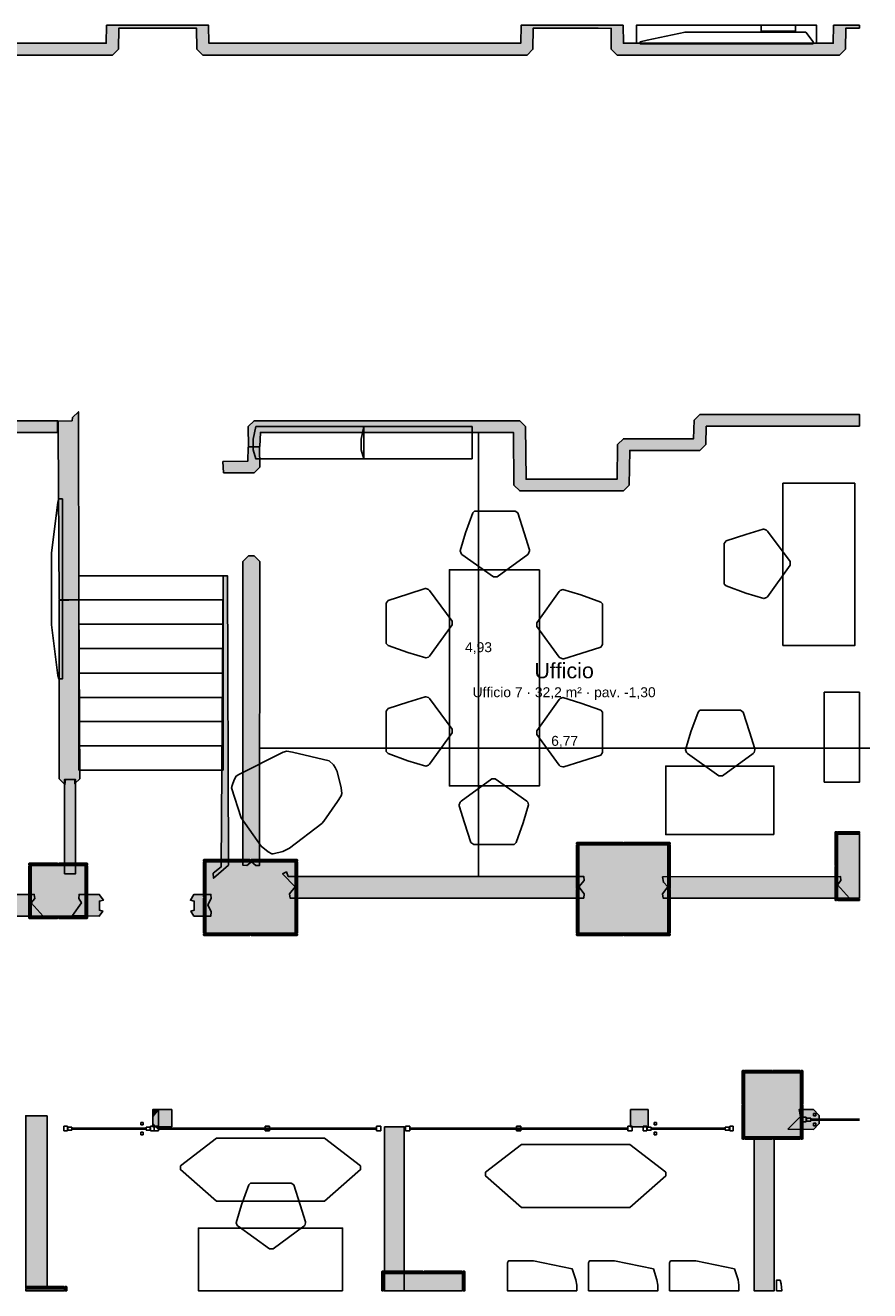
# Model space of a CAD drawing. Header units: millimetres. Extents: x -18533 to 137888, y -83624 to 7711.
# Tile 38 of 38: x 119091 to 128464, y -7025 to 7025. Entities that reach past the tile are written whole.
import ezdxf
from ezdxf.enums import TextEntityAlignment as Align

# ---------------------------------------------------------------- set-up
doc = ezdxf.new("R2010")
doc.units = ezdxf.units.MM
for name, color, linetype in [('A-ARREDI', 9, 'Continuous'), ('A-MISURE', 40, 'Continuous'), ('A-MURI-ESISTENTI', 7, 'Continuous'), ('A-MURI-NUOVI', 40, 'Continuous'), ('A-PARETI-VETRATE', 5, 'Continuous'), ('A-PILASTRI', 8, 'Continuous'), ('A-SCALE', 8, 'Continuous'), ('A-TESTI', 7, 'Continuous')]:
    doc.layers.add(name, color=color, linetype=linetype)
doc.styles.add('VISIO', font='arial.ttf')

msp = doc.modelspace()

# ---------------------------------------------------------------- hatches: boundary and pattern name
at = {"layer": 'A-MURI-ESISTENTI'}
for points in [[(111650, 6089), (111650, 6215), (112540, 6215), (112545, 6730), (112780, 7015), (113410, 7015), (113475, 6950), (113480, 6825), (115740, 6825), (115744, 7025), (116776, 7025), (116780, 6825), (119990, 6825), (119994, 7025), (121126, 7025), (121130, 6825), (124590, 6825), (124594, 7025), (125726, 7025), (125730, 6825), (128060, 6825), (128064, 7025), (128350, 7025), (128350, 6995), (128200, 6995), (128195, 6760), (128130, 6695), (125660, 6695), (125595, 6760), (125595, 6990), (125450, 6995), (124730, 6995), (124725, 6760), (124660, 6695), (121060, 6695), (120995, 6760), (120990, 6995), (120130, 6995), (120125, 6760), (120060, 6695), (116710, 6695), (116645, 6760), (116640, 6995), (115880, 6995), (115875, 6760), (115810, 6695), (113410, 6695), (113345, 6760), (113340, 6885), (112800, 6885), (112675, 6730), (112675, 6150), (112610, 6085), (111650, 6089)], [(111942, 3389), (112843, 3389), (113030, 3389), (115850, 3389), (115850, 3385), (115920, 3385), (115985, 3320), (115990, 2635), (119450, 2635), (119450, 2505), (115920, 2505), (115855, 2570), (115850, 3255), (113030, 3255), (113030, 2627), (112843, 2627), (112843, 3255), (111650, 3255), (111650, 3390), (111942, 3389)], [(119465, 650), (119455, 2510), (119455, 2630), (119610, 2635), (119615, 2670), (119680, 2735), (119686, 646), (119465, 650)], [(126650, 2575), (126645, 2370), (126580, 2305), (125800, 2305), (125795, 1920), (125730, 1855), (124580, 1855), (124515, 1920), (124510, 2505), (121700, 2505), (121695, 2350), (121570, 2345), (121565, 2570), (121630, 2635), (124580, 2635), (124645, 2570), (124650, 1985), (125660, 1985), (125665, 2370), (125730, 2435), (126510, 2435), (126515, 2640), (126580, 2705), (128350, 2705), (128350, 2575), (126650, 2575)], [(121290, 2055), (121285, 2180), (121560, 2185), (121565, 2340), (121690, 2345), (121695, 2120), (121630, 2055), (121290, 2055)], [(121650, -2305), (121600, -2265), (121550, -2305), (121505, -2300), (121505, 1070), (121570, 1135), (121630, 1135), (121695, 1070), (121690, -2305), (121650, -2305)], [(121175, -2390), (121265, -2320), (121286, 912), (121337, 912), (121345, -2300), (121180, -2445), (121175, -2390)], [(119465, -1340), (119465, 640), (119686, 646), (119695, -1340), (119640, -1395), (119639, -1348), (119538, -1348), (119530, -1405), (119465, -1340)], [(125290, -2665), (122030, -2665), (122025, -2620), (122085, -2540), (121946, -2398), (121990, -2375), (122010, -2425), (125290, -2425), (125295, -2470), (125235, -2540), (125295, -2620), (125290, -2665)], [(128240, -2665), (126170, -2665), (126165, -2620), (126225, -2540), (126175, -2490), (126165, -2430), (128140, -2425), (128145, -2470), (128105, -2520), (128240, -2665)], [(114165, -2865), (114100, -2800), (114100, -2690), (114165, -2625), (119190, -2625), (119195, -2670), (119155, -2720), (119290, -2865), (114165, -2865)], [(119615, -2860), (119713, -2720), (119685, -2670), (119688, -2625), (119912, -2625), (119958, -2690), (119913, -2699), (119913, -2800), (119951, -2810), (119912, -2865), (119615, -2860)], [(120963, -2865), (120929, -2810), (120964, -2800), (120964, -2699), (120923, -2690), (120963, -2625), (121152, -2625), (121155, -2670), (121118, -2740), (121155, -2820), (121152, -2865), (120963, -2865)], [(127555, -5230), (127695, -5090), (127680, -5015), (127840, -5015), (127905, -5080), (127905, -5170), (127840, -5235), (127555, -5230)]]:
    msp.add_hatch(color=7, dxfattribs=at).paths.add_polyline_path(points)
at = {"layer": 'A-MURI-NUOVI'}
for points in [[(119527, -2398), (119527, -1348), (119647, -1348), (119647, -2398), (119527, -2398)], [(120505, -5170), (120505, -5090), (120570, -5015), (120570, -5205), (120540, -5205), (120505, -5170)], [(120505, -5090), (120505, -5015), (120570, -5015), (120505, -5090)], [(120570, -5015), (120717, -5015), (120717, -5205), (120570, -5205), (120570, -5015)], [(126005, -5170), (126005, -5205), (125970, -5205), (125850, -5205), (125810, -5205), (125810, -5015), (126005, -5015), (126005, -5080), (126005, -5170)], [(119334, -5082), (119334, -6979), (119095, -6979), (119095, -5082), (119334, -5082)], [(120540, -5205), (120505, -5205), (120505, -5170), (120540, -5205)], [(120540, -5205), (120570, -5205), (120570, -5235), (120540, -5205)], [(123080, -5205), (123295, -5205), (123295, -7025), (123080, -7025), (123080, -5205)], [(127180, -5335), (127405, -5340), (127405, -7025), (127180, -7025), (127180, -5335)]]:
    msp.add_hatch(color=40, dxfattribs=at).paths.add_polyline_path(points)
at = {"layer": 'A-PILASTRI'}
for points in [[(128097, -2307), (128083, -2307), (128079, -2303), (128079, -1933), (128083, -1929), (128097, -1929), (128097, -2307)], [(128105, -1947), (128105, -1933), (128109, -1929), (128350, -1929), (128350, -1947), (128105, -1947)], [(128105, -2665), (128105, -1955), (128350, -1955), (128350, -2665), (128105, -2665)], [(125209, -2067), (125209, -2053), (125213, -2049), (125723, -2049), (125727, -2053), (125727, -2067), (125209, -2067)], [(125227, -2562), (125213, -2562), (125209, -2558), (125209, -2079), (125213, -2075), (125227, -2075), (125227, -2562)], [(125235, -3055), (125235, -2075), (126225, -2075), (126225, -3055), (125235, -3055)], [(125733, -2067), (125733, -2053), (125737, -2049), (126247, -2049), (126251, -2053), (126251, -2067), (125733, -2067)], [(126233, -2075), (126247, -2075), (126251, -2079), (126251, -2558), (126247, -2562), (126233, -2562), (126233, -2075)], [(121069, -2257), (121069, -2243), (121073, -2239), (121583, -2239), (121587, -2243), (121587, -2257), (121069, -2257)], [(121593, -2257), (121593, -2243), (121597, -2239), (122107, -2239), (122111, -2243), (122111, -2257), (121593, -2257)], [(119129, -2297), (119129, -2283), (119133, -2279), (119448, -2279), (119452, -2283), (119452, -2297), (119129, -2297)], [(119147, -2865), (119133, -2865), (119129, -2861), (119129, -2309), (119133, -2305), (119147, -2305), (119147, -2865)], [(119155, -2865), (119155, -2305), (119755, -2305), (119755, -2865), (119155, -2865)], [(119458, -2297), (119458, -2283), (119462, -2279), (119777, -2279), (119781, -2283), (119781, -2297), (119458, -2297)], [(119763, -2305), (119777, -2305), (119781, -2309), (119781, -2861), (119777, -2865), (119763, -2865), (119763, -2305)], [(121087, -2657), (121073, -2657), (121069, -2653), (121069, -2269), (121073, -2265), (121087, -2265), (121087, -2657)], [(121095, -3055), (121095, -2265), (122085, -2265), (122085, -3055), (121095, -3055)], [(122093, -2265), (122107, -2265), (122111, -2269), (122111, -2653), (122107, -2657), (122093, -2657), (122093, -2265)], [(128097, -2691), (128083, -2691), (128079, -2687), (128079, -2317), (128083, -2313), (128097, -2313), (128097, -2691)], [(121087, -3055), (121073, -3055), (121069, -3051), (121069, -2667), (121073, -2663), (121087, -2663), (121087, -3055)], [(122093, -2663), (122107, -2663), (122111, -2667), (122111, -3051), (122107, -3055), (122093, -3055), (122093, -2663)], [(125227, -3055), (125213, -3055), (125209, -3051), (125209, -2572), (125213, -2568), (125227, -2568), (125227, -3055)], [(126233, -2568), (126247, -2568), (126251, -2572), (126251, -3051), (126247, -3055), (126233, -3055), (126233, -2568)], [(128350, -2673), (128350, -2691), (128109, -2691), (128105, -2687), (128105, -2673), (128350, -2673)], [(119452, -2873), (119452, -2887), (119448, -2891), (119133, -2891), (119129, -2887), (119129, -2873), (119452, -2873)], [(119781, -2873), (119781, -2887), (119777, -2891), (119462, -2891), (119458, -2887), (119458, -2873), (119781, -2873)], [(121587, -3063), (121587, -3077), (121583, -3081), (121073, -3081), (121069, -3077), (121069, -3063), (121587, -3063)], [(122111, -3063), (122111, -3077), (122107, -3081), (121597, -3081), (121593, -3077), (121593, -3063), (122111, -3063)], [(125727, -3063), (125727, -3077), (125723, -3081), (125213, -3081), (125209, -3077), (125209, -3063), (125727, -3063)], [(126251, -3063), (126251, -3077), (126247, -3081), (125737, -3081), (125733, -3077), (125733, -3063), (126251, -3063)], [(127067, -4957), (127053, -4957), (127049, -4953), (127049, -4583), (127053, -4579), (127067, -4579), (127067, -4957)], [(127075, -4597), (127075, -4583), (127079, -4579), (127378, -4579), (127382, -4583), (127382, -4597), (127075, -4597)], [(127695, -5315), (127075, -5315), (127075, -4605), (127695, -4605), (127695, -5315)], [(127388, -4597), (127388, -4583), (127392, -4579), (127691, -4579), (127695, -4583), (127695, -4597), (127388, -4597)], [(127703, -4579), (127717, -4579), (127721, -4583), (127721, -4953), (127717, -4957), (127703, -4957), (127703, -4579)], [(127067, -5341), (127053, -5341), (127049, -5337), (127049, -4967), (127053, -4963), (127067, -4963), (127067, -5341)], [(127703, -4963), (127717, -4963), (127721, -4967), (127721, -5337), (127717, -5341), (127703, -5341), (127703, -4963)], [(127382, -5323), (127382, -5337), (127378, -5341), (127079, -5341), (127075, -5337), (127075, -5323), (127382, -5323)], [(127695, -5323), (127695, -5337), (127691, -5341), (127392, -5341), (127388, -5337), (127388, -5323), (127695, -5323)], [(123067, -7025), (123049, -7025), (123049, -6813), (123053, -6809), (123067, -6809), (123067, -7025)], [(123075, -6827), (123075, -6813), (123079, -6809), (123503, -6809), (123507, -6813), (123507, -6827), (123075, -6827)], [(123945, -7025), (123075, -7025), (123075, -6835), (123945, -6835), (123945, -7025)], [(123513, -6827), (123513, -6813), (123517, -6809), (123941, -6809), (123945, -6813), (123945, -6827), (123513, -6827)], [(123953, -6809), (123967, -6809), (123971, -6813), (123971, -7025), (123953, -7025), (123953, -6809)], [(119095, -6997), (119095, -6983), (119099, -6979), (119521, -6979), (119525, -6983), (119525, -6997), (119095, -6997)], [(119525, -7025), (119095, -7025), (119095, -7005), (119525, -7005), (119525, -7025)], [(119533, -6979), (119547, -6979), (119551, -6983), (119551, -7025), (119533, -7025), (119533, -6979)]]:
    msp.add_hatch(color=8, dxfattribs=at).paths.add_polyline_path(points)

# ---------------------------------------------------------------- linework, layer by layer
at = {"layer": 'A-ARREDI'}
for points in [[(127875, 6825), (125875, 6825), (125875, 7025), (127875, 7025), (127875, 6825)], [(127875, 6825), (125875, 6825), (125875, 7025), (127875, 7025), (127875, 6825)], [(127260, 7025), (127640, 7025), (127640, 6960), (127260, 6960), (127260, 7025)], [(127260, 7025), (127640, 7025), (127640, 6960), (127260, 6960), (127260, 7025)], [(127835, 6840), (127835, 6820), (125915, 6820), (125915, 6840), (125995, 6860), (126415, 6950), (127755, 6950), (127835, 6840)], [(127835, 6840), (127835, 6820), (125915, 6820), (125915, 6840), (125995, 6860), (126415, 6950), (127755, 6950), (127835, 6840)], [(122850, 2210), (121650, 2210), (121620, 2310), (121620, 2430), (121650, 2570), (122850, 2570), (122850, 2210)], [(122850, 2210), (121650, 2210), (121620, 2310), (121620, 2430), (121650, 2570), (122850, 2570), (122850, 2210)], [(124050, 2210), (122850, 2210), (122820, 2310), (122820, 2430), (122850, 2570), (124050, 2570), (124050, 2210)], [(124050, 2210), (122850, 2210), (122820, 2310), (122820, 2430), (122850, 2570), (124050, 2570), (124050, 2210)], [(128300, 1940), (128300, 140), (127500, 140), (127500, 1940), (128300, 1940)], [(128300, 1940), (128300, 140), (127500, 140), (127500, 1940), (128300, 1940)], [(119462, -233), (119452, -193), (119382, 367), (119382, 1167), (119452, 1727), (119462, 1767), (119502, 1767), (119502, -233), (119462, -233)], [(119462, -233), (119452, -193), (119382, 367), (119382, 1167), (119452, 1727), (119462, 1767), (119502, 1767), (119502, -233), (119462, -233)], [(124558, 1610), (124628, 1390), (124688, 1200), (124688, 1190), (124678, 1160), (124668, 1150), (124328, 900), (124288, 900), (123938, 1150), (123928, 1160), (123918, 1190), (123978, 1390), (124058, 1610), (124078, 1630), (124528, 1630), (124558, 1610)], [(124558, 1610), (124628, 1390), (124688, 1200), (124688, 1190), (124678, 1160), (124668, 1150), (124328, 900), (124288, 900), (123938, 1150), (123928, 1160), (123918, 1190), (123978, 1390), (124058, 1610), (124078, 1630), (124528, 1630), (124558, 1610)], [(126870, 1300), (127090, 1370), (127280, 1430), (127290, 1430), (127320, 1420), (127330, 1410), (127580, 1070), (127580, 1030), (127330, 680), (127320, 670), (127290, 660), (127090, 720), (126870, 800), (126850, 820), (126850, 1270), (126870, 1300)], [(126870, 1300), (127090, 1370), (127280, 1430), (127290, 1430), (127320, 1420), (127330, 1410), (127580, 1070), (127580, 1030), (127330, 680), (127320, 670), (127290, 660), (127090, 720), (126870, 800), (126850, 820), (126850, 1270), (126870, 1300)], [(124798, 980), (124798, -1420), (123798, -1420), (123798, 980), (124798, 980)], [(124798, 980), (124798, -1420), (123798, -1420), (123798, 980), (124798, 980)], [(123118, 640), (123338, 710), (123528, 770), (123538, 770), (123568, 760), (123578, 750), (123828, 410), (123828, 370), (123578, 20), (123568, 10), (123538, 0), (123338, 60), (123118, 140), (123098, 160), (123098, 610), (123118, 640)], [(123118, 640), (123338, 710), (123528, 770), (123538, 770), (123568, 760), (123578, 750), (123828, 410), (123828, 370), (123578, 20), (123568, 10), (123538, 0), (123338, 60), (123118, 140), (123098, 160), (123098, 610), (123118, 640)], [(125478, 120), (125258, 50), (125068, -10), (125058, -10), (125028, 0), (125018, 10), (124768, 350), (124768, 390), (125018, 740), (125028, 750), (125058, 760), (125258, 700), (125478, 620), (125498, 600), (125498, 150), (125478, 120)], [(125478, 120), (125258, 50), (125068, -10), (125058, -10), (125028, 0), (125018, 10), (124768, 350), (124768, 390), (125018, 740), (125028, 750), (125058, 760), (125258, 700), (125478, 620), (125498, 600), (125498, 150), (125478, 120)], [(127960, -1380), (127960, -380), (128350, -380), (128350, -1380), (127960, -1380)], [(127960, -1380), (127960, -380), (128350, -380), (128350, -1380), (127960, -1380)], [(123118, -560), (123338, -490), (123528, -430), (123538, -430), (123568, -440), (123578, -450), (123828, -790), (123828, -830), (123578, -1180), (123568, -1190), (123538, -1200), (123338, -1140), (123118, -1060), (123098, -1040), (123098, -590), (123118, -560)], [(123118, -560), (123338, -490), (123528, -430), (123538, -430), (123568, -440), (123578, -450), (123828, -790), (123828, -830), (123578, -1180), (123568, -1190), (123538, -1200), (123338, -1140), (123118, -1060), (123098, -1040), (123098, -590), (123118, -560)], [(125478, -1080), (125258, -1150), (125068, -1210), (125058, -1210), (125028, -1200), (125018, -1190), (124768, -850), (124768, -810), (125018, -460), (125028, -450), (125058, -440), (125258, -500), (125478, -580), (125498, -600), (125498, -1050), (125478, -1080)], [(125478, -1080), (125258, -1150), (125068, -1210), (125058, -1210), (125028, -1200), (125018, -1190), (124768, -850), (124768, -810), (125018, -460), (125028, -450), (125058, -440), (125258, -500), (125478, -580), (125498, -600), (125498, -1050), (125478, -1080)], [(127060, -600), (127130, -820), (127190, -1010), (127190, -1020), (127180, -1050), (127170, -1060), (126830, -1310), (126790, -1310), (126440, -1060), (126430, -1050), (126420, -1020), (126480, -820), (126560, -600), (126580, -580), (127030, -580), (127060, -600)], [(127060, -600), (127130, -820), (127190, -1010), (127190, -1020), (127180, -1050), (127170, -1060), (126830, -1310), (126790, -1310), (126440, -1060), (126430, -1050), (126420, -1020), (126480, -820), (126560, -600), (126580, -580), (127030, -580), (127060, -600)], [(122024, -2110), (121950, -2148), (121842, -2173), (121827, -2174), (121786, -2154), (121710, -2090), (121487, -1774), (121380, -1440), (121386, -1416), (121411, -1351), (121431, -1311), (121461, -1292), (121955, -1046), (121993, -1035), (122056, -1045), (122463, -1142), (122513, -1185), (122532, -1214), (122551, -1259), (122598, -1443), (122604, -1505), (122598, -1529), (122557, -1595), (122404, -1811), (122383, -1836), (122024, -2110)], [(122024, -2110), (121950, -2148), (121842, -2173), (121827, -2174), (121786, -2154), (121710, -2090), (121487, -1774), (121380, -1440), (121386, -1416), (121411, -1351), (121431, -1311), (121461, -1292), (121955, -1046), (121993, -1035), (122056, -1045), (122463, -1142), (122513, -1185), (122532, -1214), (122551, -1259), (122598, -1443), (122604, -1505), (122598, -1529), (122557, -1595), (122404, -1811), (122383, -1836), (122024, -2110)], [(127400, -1960), (126200, -1960), (126200, -1200), (127400, -1200), (127400, -1960)], [(127400, -1960), (126200, -1960), (126200, -1200), (127400, -1200), (127400, -1960)], [(124038, -2050), (123968, -1830), (123908, -1640), (123908, -1630), (123918, -1600), (123928, -1590), (124268, -1340), (124308, -1340), (124658, -1590), (124668, -1600), (124678, -1630), (124618, -1830), (124538, -2050), (124518, -2070), (124068, -2070), (124038, -2050)], [(124038, -2050), (123968, -1830), (123908, -1640), (123908, -1630), (123918, -1600), (123928, -1590), (124268, -1340), (124308, -1340), (124658, -1590), (124668, -1600), (124678, -1630), (124618, -1830), (124538, -2050), (124518, -2070), (124068, -2070), (124038, -2050)], [(122812, -5640), (122812, -5680), (122412, -6030), (121212, -6030), (120812, -5680), (120812, -5640), (121212, -5330), (122412, -5330), (122812, -5640)], [(122812, -5640), (122812, -5680), (122412, -6030), (121212, -6030), (120812, -5680), (120812, -5640), (121212, -5330), (122412, -5330), (122812, -5640)], [(126200, -5710), (126200, -5750), (125800, -6100), (124600, -6100), (124200, -5750), (124200, -5710), (124600, -5400), (125800, -5400), (126200, -5710)], [(126200, -5710), (126200, -5750), (125800, -6100), (124600, -6100), (124200, -5750), (124200, -5710), (124600, -5400), (125800, -5400), (126200, -5710)], [(122072, -5850), (122142, -6070), (122202, -6260), (122202, -6270), (122192, -6300), (122182, -6310), (121842, -6560), (121802, -6560), (121452, -6310), (121442, -6300), (121432, -6270), (121492, -6070), (121572, -5850), (121592, -5830), (122042, -5830), (122072, -5850)], [(122072, -5850), (122142, -6070), (122202, -6260), (122202, -6270), (122192, -6300), (122182, -6310), (121842, -6560), (121802, -6560), (121452, -6310), (121442, -6300), (121432, -6270), (121492, -6070), (121572, -5850), (121592, -5830), (122042, -5830), (122072, -5850)], [(122612, -7025), (121012, -7025), (121012, -6330), (122612, -6330), (122612, -7025)], [(122612, -7025), (121012, -7025), (121012, -6330), (122612, -6330), (122612, -7025)], [(124443, -6714), (124453, -6694), (124733, -6694), (125163, -6784), (125203, -6904), (125213, -6964), (125213, -7025), (124443, -7025), (124443, -6714)], [(124443, -6714), (124453, -6694), (124733, -6694), (125163, -6784), (125203, -6904), (125213, -6964), (125213, -7025), (124443, -7025), (124443, -6714)], [(125343, -6714), (125353, -6694), (125633, -6694), (126063, -6784), (126103, -6904), (126113, -6964), (126113, -7025), (125343, -7025), (125343, -6714)], [(125343, -6714), (125353, -6694), (125633, -6694), (126063, -6784), (126103, -6904), (126113, -6964), (126113, -7025), (125343, -7025), (125343, -6714)], [(126243, -6714), (126253, -6694), (126533, -6694), (126963, -6784), (127003, -6904), (127013, -6964), (127013, -7025), (126243, -7025), (126243, -6714)], [(126243, -6714), (126253, -6694), (126533, -6694), (126963, -6784), (127003, -6904), (127013, -6964), (127013, -7025), (126243, -7025), (126243, -6714)], [(127470, -6908), (127480, -6948), (127490, -7025), (127430, -7025), (127430, -6908), (127470, -6908)], [(127470, -6908), (127480, -6948), (127490, -7025), (127430, -7025), (127430, -6908), (127470, -6908)]]:
    msp.add_lwpolyline(points, close=True, dxfattribs=at)
at = {"layer": 'A-MISURE'}
for p, q in [((124122, -2424), (124122, 2504)), ((121693, -1000), (128464, -1000))]:
    msp.add_line(p, q, dxfattribs=at)
at = {"layer": 'A-MURI-ESISTENTI'}
msp.add_lwpolyline([(116780, 6825), (119990, 6825), (119994, 7025), (121126, 7025), (121130, 6825), (124590, 6825), (124594, 7025), (125726, 7025), (125730, 6825), (128060, 6825), (128064, 7025), (128350, 7025), (128350, 6995), (128200, 6995), (128195, 6760), (128130, 6695), (125660, 6695), (125595, 6760), (125595, 6990), (125450, 6995), (124730, 6995), (124725, 6760), (124660, 6695), (121060, 6695), (120995, 6760), (120990, 6995), (120130, 6995), (120125, 6760), (120060, 6695), (116710, 6695)], dxfattribs=at)
for points in [[(111942, 3389), (112843, 3389), (113030, 3389), (115850, 3389), (115850, 3385), (115920, 3385), (115985, 3320), (115990, 2635), (119450, 2635), (119450, 2505), (115920, 2505), (115855, 2570), (115850, 3255), (113030, 3255), (113030, 2627), (112843, 2627), (112843, 3255), (111650, 3255), (111650, 3390), (111942, 3389)], [(119465, 650), (119455, 2510), (119455, 2630), (119610, 2635), (119615, 2670), (119680, 2735), (119686, 646), (119465, 650)], [(126650, 2575), (126645, 2370), (126580, 2305), (125800, 2305), (125795, 1920), (125730, 1855), (124580, 1855), (124515, 1920), (124510, 2505), (121700, 2505), (121695, 2350), (121570, 2345), (121565, 2570), (121630, 2635), (124580, 2635), (124645, 2570), (124650, 1985), (125660, 1985), (125665, 2370), (125730, 2435), (126510, 2435), (126515, 2640), (126580, 2705), (128350, 2705), (128350, 2575), (126650, 2575)], [(121290, 2055), (121285, 2180), (121560, 2185), (121565, 2340), (121690, 2345), (121695, 2120), (121630, 2055), (121290, 2055)], [(121650, -2305), (121600, -2265), (121550, -2305), (121505, -2300), (121505, 1070), (121570, 1135), (121630, 1135), (121695, 1070), (121690, -2305), (121650, -2305)], [(121175, -2390), (121265, -2320), (121286, 912), (121337, 912), (121345, -2300), (121180, -2445), (121175, -2390)], [(119465, -1340), (119465, 640), (119686, 646), (119695, -1340), (119640, -1395), (119639, -1348), (119538, -1348), (119530, -1405), (119465, -1340)], [(125290, -2665), (122030, -2665), (122025, -2620), (122085, -2540), (121946, -2398), (121990, -2375), (122010, -2425), (125290, -2425), (125295, -2470), (125235, -2540), (125295, -2620), (125290, -2665)], [(128240, -2665), (126170, -2665), (126165, -2620), (126225, -2540), (126175, -2490), (126165, -2430), (128140, -2425), (128145, -2470), (128105, -2520), (128240, -2665)], [(114165, -2865), (114100, -2800), (114100, -2690), (114165, -2625), (119190, -2625), (119195, -2670), (119155, -2720), (119290, -2865), (114165, -2865)], [(119615, -2860), (119713, -2720), (119685, -2670), (119688, -2625), (119912, -2625), (119958, -2690), (119913, -2699), (119913, -2800), (119951, -2810), (119912, -2865), (119615, -2860)], [(120963, -2865), (120929, -2810), (120964, -2800), (120964, -2699), (120923, -2690), (120963, -2625), (121152, -2625), (121155, -2670), (121118, -2740), (121155, -2820), (121152, -2865), (120963, -2865)], [(127555, -5230), (127695, -5090), (127680, -5015), (127840, -5015), (127905, -5080), (127905, -5170), (127840, -5235), (127555, -5230)]]:
    msp.add_lwpolyline(points, close=True, dxfattribs=at)
at = {"layer": 'A-MURI-NUOVI'}
for points in [[(119527, -2398), (119527, -1348), (119647, -1348), (119647, -2398), (119527, -2398)], [(120505, -5170), (120505, -5090), (120570, -5015), (120570, -5205), (120540, -5205), (120505, -5170)], [(120505, -5090), (120505, -5015), (120570, -5015), (120505, -5090)], [(120570, -5015), (120717, -5015), (120717, -5205), (120570, -5205), (120570, -5015)], [(126005, -5170), (126005, -5205), (125970, -5205), (125850, -5205), (125810, -5205), (125810, -5015), (126005, -5015), (126005, -5080), (126005, -5170)], [(119334, -5082), (119334, -6979), (119095, -6979), (119095, -5082), (119334, -5082)], [(120540, -5205), (120505, -5205), (120505, -5170), (120540, -5205)], [(120540, -5205), (120570, -5205), (120570, -5235), (120540, -5205)], [(123080, -5205), (123295, -5205), (123295, -7025), (123080, -7025), (123080, -5205)], [(127180, -5335), (127405, -5340), (127405, -7025), (127180, -7025), (127180, -5335)]]:
    msp.add_lwpolyline(points, close=True, dxfattribs=at)
at = {"layer": 'A-PARETI-VETRATE'}
for p, q in [((127840, -5056), (127868, -5056)), ((127840, -5084), (127840, -5056)), ((127868, -5084), (127868, -5056)), ((120372, -5156), (120400, -5156)), ((120372, -5184), (120372, -5156)), ((120372, -5184), (120400, -5184)), ((120400, -5184), (120400, -5156)), ((126070, -5156), (126098, -5156)), ((126070, -5184), (126070, -5156)), ((126070, -5184), (126098, -5184)), ((126098, -5184), (126098, -5156)), ((127720, -5100), (127760, -5100)), ((127720, -5150), (127720, -5100)), ((127720, -5150), (127760, -5150)), ((127760, -5150), (127760, -5100)), ((127764, -5109), (127809, -5109)), ((127764, -5141), (127764, -5109)), ((127764, -5141), (127809, -5141)), ((127809, -5141), (127809, -5109)), ((127809, -5120), (128350, -5120)), ((127809, -5130), (127809, -5120)), ((127809, -5130), (128350, -5130)), ((127840, -5084), (127868, -5084)), ((127840, -5166), (127868, -5166)), ((127840, -5194), (127840, -5166)), ((127840, -5194), (127868, -5194)), ((127868, -5194), (127868, -5166)), ((119520, -5200), (119560, -5200)), ((119520, -5250), (119520, -5200)), ((119520, -5250), (119560, -5250)), ((119560, -5250), (119560, -5200)), ((119564, -5209), (119609, -5209)), ((119564, -5241), (119564, -5209)), ((119564, -5241), (119609, -5241)), ((119609, -5241), (119609, -5209)), ((119609, -5220), (120431, -5220)), ((119609, -5230), (119609, -5220)), ((119609, -5230), (120431, -5230)), ((120372, -5266), (120400, -5266)), ((120372, -5294), (120372, -5266)), ((120372, -5294), (120400, -5294)), ((120400, -5294), (120400, -5266)), ((120431, -5209), (120476, -5209)), ((120431, -5241), (120431, -5209)), ((120431, -5230), (120431, -5220)), ((120431, -5241), (120476, -5241)), ((120476, -5241), (120476, -5209)), ((120480, -5200), (120520, -5200)), ((120480, -5250), (120480, -5200)), ((120480, -5250), (120520, -5250)), ((120520, -5200), (120570, -5200)), ((120520, -5250), (120520, -5200)), ((120520, -5250), (120520, -5200)), ((120520, -5250), (120570, -5250)), ((120570, -5250), (120570, -5200)), ((120570, -5220), (122988, -5220)), ((120570, -5230), (120570, -5220)), ((120570, -5230), (122988, -5230)), ((121754, -5200), (121803, -5200)), ((121754, -5250), (121754, -5200)), ((121754, -5250), (121803, -5250)), ((121803, -5250), (121803, -5200)), ((122988, -5200), (123037, -5200)), ((122988, -5250), (122988, -5200)), ((122988, -5230), (122988, -5220)), ((122988, -5250), (123037, -5250)), ((123037, -5250), (123037, -5200)), ((123310, -5200), (123360, -5200)), ((123310, -5250), (123310, -5200)), ((123310, -5250), (123360, -5250)), ((123360, -5250), (123360, -5200)), ((123360, -5220), (125778, -5220)), ((123360, -5230), (123360, -5220)), ((123360, -5230), (125778, -5230)), ((124544, -5200), (124593, -5200)), ((124544, -5250), (124544, -5200)), ((124544, -5250), (124593, -5250)), ((124593, -5250), (124593, -5200)), ((125778, -5200), (125827, -5200)), ((125778, -5250), (125778, -5200)), ((125778, -5230), (125778, -5220)), ((125778, -5250), (125827, -5250)), ((125827, -5250), (125827, -5200)), ((125950, -5200), (125990, -5200)), ((125950, -5250), (125950, -5200)), ((125950, -5250), (125990, -5250)), ((125990, -5250), (125990, -5200)), ((125994, -5209), (126039, -5209)), ((125994, -5241), (125994, -5209)), ((125994, -5241), (126039, -5241)), ((126039, -5241), (126039, -5209)), ((126039, -5220), (126861, -5220)), ((126039, -5230), (126039, -5220)), ((126039, -5230), (126861, -5230)), ((126070, -5266), (126098, -5266)), ((126070, -5294), (126070, -5266)), ((126070, -5294), (126098, -5294)), ((126098, -5294), (126098, -5266)), ((126861, -5209), (126906, -5209)), ((126861, -5241), (126861, -5209)), ((126861, -5230), (126861, -5220)), ((126861, -5241), (126906, -5241)), ((126906, -5241), (126906, -5209)), ((126910, -5200), (126950, -5200)), ((126910, -5250), (126910, -5200)), ((126910, -5250), (126950, -5250)), ((126950, -5250), (126950, -5200))]:
    msp.add_line(p, q, dxfattribs=at)
at = {"layer": 'A-PILASTRI'}
for points in [[(128097, -2307), (128083, -2307), (128079, -2303), (128079, -1933), (128083, -1929), (128097, -1929), (128097, -2307)], [(128105, -1947), (128105, -1933), (128109, -1929), (128350, -1929), (128350, -1947), (128105, -1947)], [(128105, -2665), (128105, -1955), (128350, -1955), (128350, -2665), (128105, -2665)], [(125209, -2067), (125209, -2053), (125213, -2049), (125723, -2049), (125727, -2053), (125727, -2067), (125209, -2067)], [(125227, -2562), (125213, -2562), (125209, -2558), (125209, -2079), (125213, -2075), (125227, -2075), (125227, -2562)], [(125235, -3055), (125235, -2075), (126225, -2075), (126225, -3055), (125235, -3055)], [(125733, -2067), (125733, -2053), (125737, -2049), (126247, -2049), (126251, -2053), (126251, -2067), (125733, -2067)], [(126233, -2075), (126247, -2075), (126251, -2079), (126251, -2558), (126247, -2562), (126233, -2562), (126233, -2075)], [(121069, -2257), (121069, -2243), (121073, -2239), (121583, -2239), (121587, -2243), (121587, -2257), (121069, -2257)], [(121593, -2257), (121593, -2243), (121597, -2239), (122107, -2239), (122111, -2243), (122111, -2257), (121593, -2257)], [(119129, -2297), (119129, -2283), (119133, -2279), (119448, -2279), (119452, -2283), (119452, -2297), (119129, -2297)], [(119147, -2865), (119133, -2865), (119129, -2861), (119129, -2309), (119133, -2305), (119147, -2305), (119147, -2865)], [(119155, -2865), (119155, -2305), (119755, -2305), (119755, -2865), (119155, -2865)], [(119458, -2297), (119458, -2283), (119462, -2279), (119777, -2279), (119781, -2283), (119781, -2297), (119458, -2297)], [(119763, -2305), (119777, -2305), (119781, -2309), (119781, -2861), (119777, -2865), (119763, -2865), (119763, -2305)], [(121087, -2657), (121073, -2657), (121069, -2653), (121069, -2269), (121073, -2265), (121087, -2265), (121087, -2657)], [(121095, -3055), (121095, -2265), (122085, -2265), (122085, -3055), (121095, -3055)], [(122093, -2265), (122107, -2265), (122111, -2269), (122111, -2653), (122107, -2657), (122093, -2657), (122093, -2265)], [(128097, -2691), (128083, -2691), (128079, -2687), (128079, -2317), (128083, -2313), (128097, -2313), (128097, -2691)], [(121087, -3055), (121073, -3055), (121069, -3051), (121069, -2667), (121073, -2663), (121087, -2663), (121087, -3055)], [(122093, -2663), (122107, -2663), (122111, -2667), (122111, -3051), (122107, -3055), (122093, -3055), (122093, -2663)], [(125227, -3055), (125213, -3055), (125209, -3051), (125209, -2572), (125213, -2568), (125227, -2568), (125227, -3055)], [(126233, -2568), (126247, -2568), (126251, -2572), (126251, -3051), (126247, -3055), (126233, -3055), (126233, -2568)], [(128350, -2673), (128350, -2691), (128109, -2691), (128105, -2687), (128105, -2673), (128350, -2673)], [(119452, -2873), (119452, -2887), (119448, -2891), (119133, -2891), (119129, -2887), (119129, -2873), (119452, -2873)], [(119781, -2873), (119781, -2887), (119777, -2891), (119462, -2891), (119458, -2887), (119458, -2873), (119781, -2873)], [(121587, -3063), (121587, -3077), (121583, -3081), (121073, -3081), (121069, -3077), (121069, -3063), (121587, -3063)], [(122111, -3063), (122111, -3077), (122107, -3081), (121597, -3081), (121593, -3077), (121593, -3063), (122111, -3063)], [(125727, -3063), (125727, -3077), (125723, -3081), (125213, -3081), (125209, -3077), (125209, -3063), (125727, -3063)], [(126251, -3063), (126251, -3077), (126247, -3081), (125737, -3081), (125733, -3077), (125733, -3063), (126251, -3063)], [(127067, -4957), (127053, -4957), (127049, -4953), (127049, -4583), (127053, -4579), (127067, -4579), (127067, -4957)], [(127075, -4597), (127075, -4583), (127079, -4579), (127378, -4579), (127382, -4583), (127382, -4597), (127075, -4597)], [(127695, -5315), (127075, -5315), (127075, -4605), (127695, -4605), (127695, -5315)], [(127388, -4597), (127388, -4583), (127392, -4579), (127691, -4579), (127695, -4583), (127695, -4597), (127388, -4597)], [(127703, -4579), (127717, -4579), (127721, -4583), (127721, -4953), (127717, -4957), (127703, -4957), (127703, -4579)], [(127067, -5341), (127053, -5341), (127049, -5337), (127049, -4967), (127053, -4963), (127067, -4963), (127067, -5341)], [(127703, -4963), (127717, -4963), (127721, -4967), (127721, -5337), (127717, -5341), (127703, -5341), (127703, -4963)], [(127382, -5323), (127382, -5337), (127378, -5341), (127079, -5341), (127075, -5337), (127075, -5323), (127382, -5323)], [(127695, -5323), (127695, -5337), (127691, -5341), (127392, -5341), (127388, -5337), (127388, -5323), (127695, -5323)], [(123067, -7025), (123049, -7025), (123049, -6813), (123053, -6809), (123067, -6809), (123067, -7025)], [(123075, -6827), (123075, -6813), (123079, -6809), (123503, -6809), (123507, -6813), (123507, -6827), (123075, -6827)], [(123945, -7025), (123075, -7025), (123075, -6835), (123945, -6835), (123945, -7025)], [(123513, -6827), (123513, -6813), (123517, -6809), (123941, -6809), (123945, -6813), (123945, -6827), (123513, -6827)], [(123953, -6809), (123967, -6809), (123971, -6813), (123971, -7025), (123953, -7025), (123953, -6809)], [(119095, -6997), (119095, -6983), (119099, -6979), (119521, -6979), (119525, -6983), (119525, -6997), (119095, -6997)], [(119525, -7025), (119095, -7025), (119095, -7005), (119525, -7005), (119525, -7025)], [(119533, -6979), (119547, -6979), (119551, -6983), (119551, -7025), (119533, -7025), (119533, -6979)]]:
    msp.add_lwpolyline(points, close=True, dxfattribs=at)
at = {"layer": 'A-SCALE'}
for p, q in [((121286, 912), (119686, 912)), ((119686, 912), (119686, 647)), ((121286, 912), (119686, 912)), ((119686, 912), (119686, 647)), ((121286, 647), (121286, 912)), ((121286, 647), (121286, 912)), ((119686, 647), (121286, 647)), ((119686, 647), (121286, 647)), ((121286, 647), (119686, 647)), ((119686, 647), (119686, 376)), ((121286, 647), (119686, 647)), ((119686, 647), (119686, 376)), ((121286, 376), (121286, 647)), ((121286, 376), (121286, 647)), ((119686, 376), (121286, 376)), ((119686, 376), (121286, 376)), ((121286, 376), (119686, 376)), ((119686, 376), (119686, 104)), ((121286, 376), (119686, 376)), ((119686, 376), (119686, 104)), ((121286, 104), (121286, 376)), ((121286, 104), (121286, 376)), ((119686, 104), (121286, 104)), ((119686, 104), (121286, 104)), ((121286, 104), (119686, 104)), ((119686, 104), (119686, -168)), ((121286, 104), (119686, 104)), ((119686, 104), (119686, -168)), ((121286, -168), (121286, 104)), ((121286, -168), (121286, 104)), ((119686, -168), (121286, -168)), ((119686, -168), (121286, -168)), ((121286, -168), (119686, -168)), ((119686, -168), (119686, -439)), ((121286, -168), (119686, -168)), ((119686, -168), (119686, -439)), ((121286, -439), (121286, -168)), ((121286, -439), (121286, -168)), ((119686, -439), (121286, -439)), ((119686, -439), (121286, -439)), ((121286, -439), (119686, -439)), ((119686, -439), (119686, -704)), ((121286, -439), (119686, -439)), ((119686, -439), (119686, -704)), ((121286, -704), (121286, -439)), ((121286, -704), (121286, -439)), ((119686, -704), (121286, -704)), ((119686, -704), (121286, -704)), ((121286, -704), (119686, -704)), ((119686, -704), (119686, -976)), ((121286, -704), (119686, -704)), ((119686, -704), (119686, -976)), ((121286, -976), (121286, -704)), ((121286, -976), (121286, -704)), ((119686, -976), (121286, -976)), ((119686, -976), (121286, -976)), ((121286, -976), (119686, -976)), ((119686, -976), (119686, -1247)), ((121286, -976), (119686, -976)), ((119686, -976), (119686, -1247)), ((121286, -1247), (121286, -976)), ((121286, -1247), (121286, -976)), ((119686, -1247), (121286, -1247)), ((119686, -1247), (121286, -1247))]:
    msp.add_line(p, q, dxfattribs=at)

# ---------------------------------------------------------------- texts
at = {"layer": 'A-MISURE', "style": 'VISIO'}
for s, p in [('4,93', (124122, 120)), ('6,77', (125078, -920))]:
    msp.add_text(s, height=110, dxfattribs=at).set_placement(p, align=Align.MIDDLE_CENTER)
at = {"layer": 'A-TESTI', "style": 'VISIO'}
for s, height, p in [('Ufficio', 170, (125072, -140)), ('Ufficio 7 · 32,2 m² · pav. -1,30', 110, (125072, -380))]:
    msp.add_text(s, height=height, dxfattribs=at).set_placement(p, align=Align.MIDDLE_CENTER)

doc.saveas('drawing.dxf')
